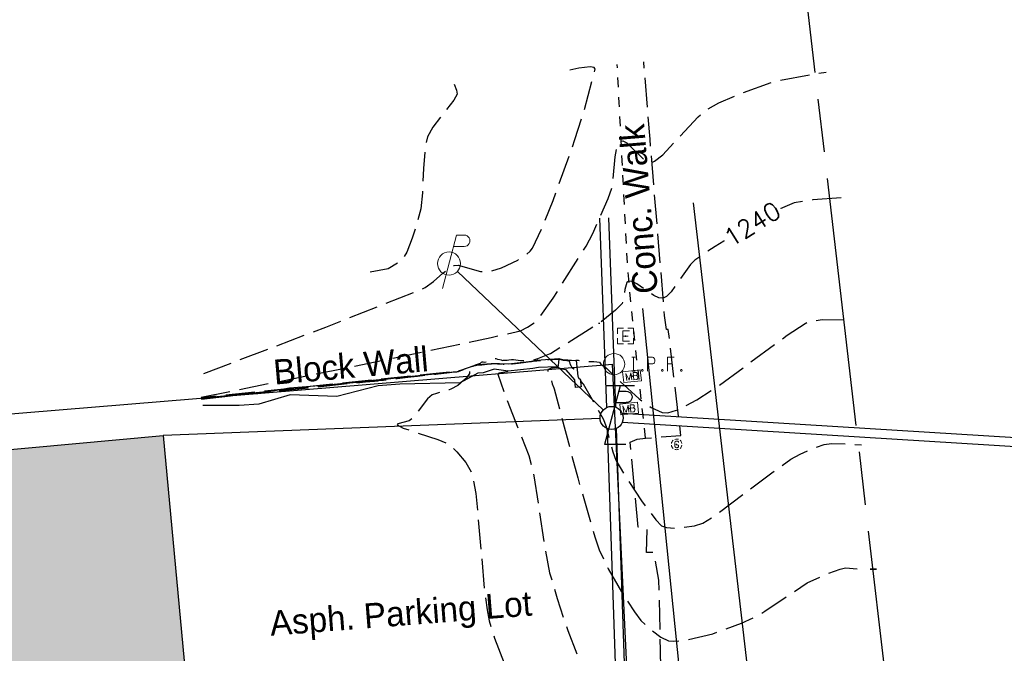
# Model space of a CAD drawing. Extents: x 2462876 to 2469231, y 263261 to 263931.
# Tile 119 of 122: x 2468806 to 2468917, y 263577 to 263649. Entities that reach past the tile are written whole.
import ezdxf

# ---------------------------------------------------------------- set-up
doc = ezdxf.new("R2010")
doc.units = 0
doc.header["$LTSCALE"] = 20
doc.header["$MEASUREMENT"] = 0
for name, pattern in [('CL', [2, 0.3, -0.15, 1.4, -0.15]), ('gasex', [0]), ('OhDOT_USTN3', [0.22, 0.165, -0.055]), ('OhDOT_USTN5', [0.11, 0.055, -0.055]), ('ohelecex', [0]), ('ohteleex', [0]), ('rowex', [0]), ('waterex', [0])]:
    doc.linetypes.add(name, pattern=pattern)
for name, color, linetype in [('BD_X_Building', 231, 'Continuous'), ('CM_X_Wall', 254, 'Continuous'), ('DT_X_Contour_Major', 132, 'OhDOT_USTN3'), ('DT_X_Contour_Minor', 136, 'OhDOT_USTN3'), ('DT_X_Contour_Text', 7, 'Continuous'), ('DV_X_Property_Line', 7, 'Continuous'), ('PV_X_Driveway', 7, 'OhDOT_USTN5'), ('PV_X_EOP', 7, 'OhDOT_USTN3'), ('PV_X_Text', 7, 'Continuous'), ('RD_P_Cells', 7, 'Continuous'), ('RD_X_Cells', 7, 'Continuous'), ('RW_X_CL', 6, 'CL'), ('RW_X_Fee_RW', 6, 'rowex'), ('SH_Text', 7, 'Continuous'), ('SV_X_Mon_Cells_Found', 7, 'Continuous'), ('TX_X_20', 7, 'Continuous'), ('UT_X_Electric_Cells', 1, 'Continuous'), ('UT_X_Gas', 2, 'gasex'), ('UT_X_Gas_Cells', 2, 'Continuous'), ('UT_X_Overhead_Electric', 1, 'ohelecex'), ('UT_X_Overhead_Telecom', 30, 'ohteleex'), ('UT_X_Water', 133, 'waterex')]:
    doc.layers.add(name, color=color, linetype=linetype)
for name, color, linetype, lineweight in [('RD_P_Cells (Construction)', 7, 'Continuous', 0), ('UT_X_Electric_Cells(Construction)', 1, 'Continuous', 0), ('UT_X_Gas_Cells(Construction)', 2, 'Continuous', 0)]:
    doc.layers.add(name, color=color, linetype=linetype, lineweight=lineweight)
doc.styles.add('Simplex Normal (0.14)', font='Simplex.shx')
doc.styles.add('Straight-Normal', font='font30.shx', dxfattribs={"height": 0.14})

# ---------------------------------------------------------------- blocks, each defined once
blk = doc.blocks.new('GMH')
at = {"layer": 'UT_X_Gas_Cells', "color": 44, "linetype": 'Continuous', "lineweight": 0, "true_color": 0xa56100, "flags": 128}
blk.add_lwpolyline([(0.44, 0.45), (0.43, 0.51), (0.4, 0.57), (0.34, 0.63), (0.25, 0.7), (0.2, 0.73), (0.15, 0.74), (0.08, 0.75), (-0.06, 0.75), (-0.12, 0.74), (-0.16, 0.73), (-0.21, 0.7), (-0.3, 0.63), (-0.36, 0.55), (-0.39, 0.45), (-0.42, 0.32), (-0.44, 0.14), (-0.44, -0.11), (-0.43, -0.31), (-0.38, -0.47), (-0.31, -0.61), (-0.25, -0.66), (-0.18, -0.7), (-0.05, -0.75), (0.08, -0.75), (0.21, -0.73), (0.25, -0.7), (0.3, -0.68), (0.35, -0.63), (0.4, -0.56), (0.44, -0.45), (0.44, -0.16), (0.2, -0.16)], dxfattribs=at)
at = {"layer": 'UT_X_Gas_Cells', "color": 44, "linetype": 'Continuous', "lineweight": 0, "true_color": 0xa56100}
for start, end in [(130.0806, 170.0721), (70.0577, 110.1061), (10.0169, 50.0392), (190.0169, 230.0392), (250.0577, 290.0473), (310.0114, 350.0264)]:
    blk.add_arc((0, 0), 1.2, start, end, dxfattribs=at)
at = {"layer": 'UT_X_Gas_Cells(Construction)', "color": 44, "linetype": 'Continuous', "lineweight": 30, "true_color": 0xa56100}
blk.add_point((0, 0), dxfattribs=at)
blk = doc.blocks.new('TLPW')
at = {"linetype": 'Continuous'}
for p, q in [((0.0482, 0.18), (-0.0402, -0.15)), ((0.1282, 0.18), (-0.0318, 0.18)), ((0.0402, 0.15), (0.0827, 0.15)), ((0.0231, 0.0863), (0.0827, 0.0863)), ((0.0798, -0.15), (-0.0402, -0.15))]:
    blk.add_line(p, q, dxfattribs=at)
blk.add_circle((0, 0), 0.065, dxfattribs=at)
at = {"linetype": 'Continuous', "extrusion": (0, 0, -1)}
blk.add_arc((-0.0833, 0.1181), 0.0319, 88.8767, 271.1233, dxfattribs=at)
blk = doc.blocks.new('ODOT ELEC TELE LIGHT POLE')
blk.add_blockref('TLPW', (0, 0))
blk = doc.blocks.new('PP')
at = {"layer": 'UT_X_Electric_Cells', "color": 1, "linetype": 'Continuous', "lineweight": 0}
for p, q in [((0.0428, 0.16), (-0.0375, -0.14)), ((0.0428, 0.16), (0.0853, 0.16)), ((0.0257, 0.0963), (0.0853, 0.0963))]:
    blk.add_line(p, q, dxfattribs=at)
blk.add_circle((0, 0), 0.065, dxfattribs=at)
at = {"layer": 'UT_X_Electric_Cells', "color": 1, "linetype": 'Continuous', "lineweight": 0, "extrusion": (0, 0, -1)}
blk.add_arc((-0.086, 0.1281), 0.0319, 88.8767, 271.1233, dxfattribs=at)
blk = doc.blocks.new('ODOT ELEC POWER POLE')
at = {"layer": 'SH_Text', "color": 1, "linetype": 'Continuous', "lineweight": 0}
blk.add_blockref('PP', (0, 0), dxfattribs=at)
blk = doc.blocks.new('IPF')
at = {"layer": 'SV_X_Mon_Cells_Found', "color": 7, "linetype": 'Continuous', "lineweight": 0, "flags": 128}
for points in [[(0.1007, 0.04), (0.1184, 0.04)], [(0.1095, -0.04), (0.1095, 0.04)], [(0.1878, -0.04), (0.1878, 0.04), (0.2143, 0.04), (0.217, 0.0394), (0.2209, 0.0381), (0.2225, 0.0368), (0.2242, 0.0356), (0.2264, 0.0324), (0.228, 0.0293), (0.2291, 0.0242), (0.2291, 0.0167), (0.2286, 0.0142), (0.2275, 0.0104), (0.2253, 0.006), (0.2231, 0.0041), (0.2214, 0.0028), (0.2187, 0.0016), (0.2143, 0.0009), (0.1878, 0.0009)], [(0.3383, 0.04), (0.3002, 0.04), (0.3002, -0.04)], [(0.3002, 0.0009), (0.3272, 0.0009)], [(0.1007, -0.04), (0.1184, -0.04)], [(0.1575, -0.0293), (0.1602, -0.0293), (0.1619, -0.0305), (0.1635, -0.0331), (0.1635, -0.0362), (0.1619, -0.0387), (0.1602, -0.04), (0.1575, -0.04), (0.1558, -0.0387), (0.1542, -0.0362), (0.1542, -0.0331), (0.1558, -0.0305), (0.1575, -0.0293)], [(0.2699, -0.0293), (0.2727, -0.0293), (0.2743, -0.0305), (0.276, -0.0331), (0.276, -0.0362), (0.2743, -0.0387), (0.2727, -0.04), (0.2699, -0.04), (0.2683, -0.0387), (0.2666, -0.0362), (0.2666, -0.0331), (0.2683, -0.0305), (0.2699, -0.0293)], [(0.3774, -0.0293), (0.3801, -0.0293), (0.3818, -0.0305), (0.3835, -0.0331), (0.3835, -0.0362), (0.3818, -0.0387), (0.3801, -0.04), (0.3774, -0.04), (0.3757, -0.0387), (0.3741, -0.0362), (0.3741, -0.0331), (0.3757, -0.0305), (0.3774, -0.0293)]]:
    blk.add_lwpolyline(points, dxfattribs=at)
at = {"layer": 'SV_X_Mon_Cells_Found', "color": 7, "linetype": 'Continuous', "lineweight": 0}
blk.add_circle((0, 0), 0.06, dxfattribs=at)
blk = doc.blocks.new('EBOX')
at = {"layer": 'UT_X_Electric_Cells', "color": 1, "linetype": 'Continuous', "lineweight": 0}
blk.add_line((-0.3, 0), (0.3, 0), dxfattribs=at)
at = {"layer": 'UT_X_Electric_Cells', "color": 1, "linetype": 'Continuous', "lineweight": 0, "flags": 128}
for points in [[(-0.24, 0.9), (-0.9, 0.9), (-0.9, 0.24)], [(0.45, 0.6), (-0.3, 0.6), (-0.3, -0.6), (0.45, -0.6)], [(0.9, 0.24), (0.9, 0.9), (0.24, 0.9)], [(-0.9, -0.24), (-0.9, -0.9), (-0.24, -0.9)], [(0.24, -0.9), (0.9, -0.9), (0.9, -0.24)]]:
    blk.add_lwpolyline(points, dxfattribs=at)
at = {"layer": 'UT_X_Electric_Cells(Construction)', "color": 1, "linetype": 'Continuous', "lineweight": 30}
blk.add_point((0, 0), dxfattribs=at)
blk = doc.blocks.new('MBP')
at = {"layer": 'RD_P_Cells', "color": 230, "linetype": 'Continuous', "lineweight": 13, "flags": 128}
blk.add_lwpolyline([(-0.1, 0.061), (0.1, 0.061), (0.1, -0.061), (-0.1, -0.061), (-0.1, 0.061)], close=True, dxfattribs=at)
for points in [[(-0.065, -0.04), (-0.065, 0.04), (-0.036, -0.04), (-0.008, 0.04), (-0.008, -0.04)], [(0.051, 0.003), (0.054, 0.007), (0.056, 0.009), (0.057, 0.01), (0.058, 0.012), (0.059, 0.014), (0.06, 0.016), (0.061, 0.02), (0.061, 0.022), (0.061, 0.025), (0.061, 0.029), (0.059, 0.032), (0.057, 0.034), (0.054, 0.037), (0.052, 0.038), (0.05, 0.039), (0.047, 0.04), (0.016, 0.04), (0.016, -0.04), (0.051, -0.04), (0.055, -0.037), (0.059, -0.034), (0.062, -0.029), (0.064, -0.024), (0.065, -0.018), (0.065, -0.014), (0.064, -0.01), (0.061, -0.005), (0.058, -0.001), (0.051, 0.003), (0.016, 0.003)]]:
    blk.add_lwpolyline(points, dxfattribs=at)
at = {"layer": 'RD_P_Cells (Construction)', "color": 230, "linetype": 'Continuous', "lineweight": 30}
blk.add_point((0, 0), dxfattribs=at)
blk = doc.blocks.new('ODOT MISC MAILBOX')
blk.add_blockref('MBP', (0, 0))

msp = doc.modelspace()

# ---------------------------------------------------------------- hatches: boundary and pattern name
at = {"layer": 'BD_X_Building'}
h = msp.add_hatch(color=253, dxfattribs=at)
h.dxf.hatch_style = 1
h.paths.add_polyline_path([(2468772.24, 263597.26), (2468822.25, 263601.85), (2468826.55, 263555.95), (2468776.86, 263551.4)])

# ---------------------------------------------------------------- linework, layer by layer
at = {"layer": 'BD_X_Building', "flags": 128}
msp.add_lwpolyline([(2468772.24, 263597.26), (2468822.25, 263601.85), (2468826.55, 263555.95), (2468776.86, 263551.4)], close=True, dxfattribs=at)
at = {"layer": 'CM_X_Wall'}
msp.add_polyline3d([(2468826.54, 263606.13, 1239.01), (2468827.19, 263606.13, 1239.04), (2468830.68, 263606.46, 1239.23), (2468832.91, 263606.6, 1239.25), (2468836.48, 263607.24, 1239.45), (2468841.68, 263607.64, 1239.52), (2468846.38, 263608.07, 1239.76), (2468848.8, 263608.38, 1239.97), (2468855.4, 263609.08, 1239.92), (2468857.46, 263609.8, 1240), (2468858.24, 263609.88, 1240.11), (2468859.45, 263609.98, 1240.24), (2468861.14, 263609.91, 1240.17), (2468863.75, 263610.23, 1240.01), (2468864.31, 263610.33, 1240.03), (2468866.8, 263610.53, 1240.21), (2468867.38, 263610.39, 1240.65), (2468868.76, 263610.3, 1241.02), (2468868.92, 263608.53, 1241.88), (2468869.03, 263608.3, 1242.02), (2468869.21, 263608.2, 1241.92), (2468869.29, 263607.34, 1242.39), (2468868.66, 263607.26, 1242.51), (2468868.58, 263608.13, 1242.55), (2468867.62, 263609.24, 1242.3), (2468867.09, 263609.32, 1242.49), (2468866.55, 263609.6, 1243.16), (2468864.51, 263609.5, 1243.48), (2468863.85, 263609.41, 1243.52), (2468861.1, 263609.1, 1243.97), (2468859.5, 263609.31, 1244.77), (2468858.29, 263608.9, 1244.74), (2468857.66, 263608.86, 1244.78), (2468855.69, 263607.77, 1245.01), (2468848.89, 263607.63, 1245.45), (2468846.45, 263607.46, 1245.53), (2468841.82, 263606.24, 1245.48), (2468836.56, 263606.43, 1245.58), (2468833.03, 263605.4, 1245.54), (2468830.8, 263605.25, 1245.52), (2468827.26, 263605.23, 1245.62), (2468826.71, 263605.25, 1245.63)], dxfattribs=at)
at = {"layer": 'DT_X_Contour_Major', "flags": 128}
for points, elevation in [([(2468898.58, 263628.63), (2468895.37, 263628.38), (2468893.27, 263628.04), (2468891.45, 263627.25), (2468887.96, 263625.33), (2468884.37, 263623.15), (2468882.1, 263621.61), (2468881.62, 263621.13), (2468879.45, 263618.05), (2468878.89, 263617.52), (2468878.53, 263617.32), (2468878.05, 263617.35), (2468877.47, 263617.63), (2468875.56, 263618.94), (2468875, 263619.2), (2468874.68, 263619.23), (2468874.46, 263619.08), (2468874.23, 263618.3), (2468874.1, 263617.32), (2468873.92, 263616.73), (2468873.16, 263615.97), (2468871.32, 263614.49), (2468871.32, 263614.49), (2468865.87, 263611.07), (2468865.87, 263611.07), (2468865.69, 263611.02), (2468865.31, 263610.86), (2468864.75, 263610.64), (2468864.39, 263610.49), (2468864.35, 263610.47), (2468864.29, 263610.45), (2468863.81, 263610.29), (2468863.79, 263610.28), (2468863.77, 263610.28), (2468863.74, 263610.27), (2468863.72, 263610.26), (2468862.48, 263610.26), (2468862.48, 263610.26), (2468862.47, 263610.26), (2468861.68, 263610.36), (2468861.46, 263610.39), (2468861.16, 263610.34), (2468860.98, 263610.3), (2468860.5, 263610.31), (2468860.39, 263610.26), (2468860.32, 263610.33), (2468859.94, 263610.43), (2468859.74, 263610.49), (2468859.33, 263610.45), (2468859.17, 263610.37), (2468859.09, 263610.24), (2468858.41, 263610.08), (2468858.29, 263610.13), (2468858.24, 263610.12), (2468858.11, 263610.1), (2468858.04, 263610.09), (2468857.94, 263609.97), (2468857.48, 263609.8), (2468857.46, 263609.8), (2468857.46, 263609.8), (2468857.46, 263609.8), (2468857.46, 263609.8), (2468857.46, 263609.8), (2468857.45, 263609.79), (2468857.45, 263609.79), (2468855.61, 263609.15), (2468855.47, 263609.1), (2468855.45, 263609.09), (2468855.44, 263609.09), (2468855.43, 263609.09), (2468855.42, 263609.09), (2468855.41, 263609.08), (2468855.4, 263609.08), (2468855.38, 263609.08), (2468855.36, 263609.07), (2468855.33, 263609.07), (2468855.28, 263609.07), (2468854.94, 263609.03), (2468852.97, 263608.82), (2468852.97, 263608.82), (2468826.54, 263606.1)], 1240), ([(2468826.57, 263605.96), (2468843.13, 263607.71), (2468843.13, 263607.71), (2468843.41, 263607.74), (2468845.02, 263607.89), (2468846.05, 263607.99), (2468846.3, 263608.02), (2468846.43, 263608.03), (2468846.54, 263608.04), (2468847.04, 263608.1), (2468848.01, 263608.22), (2468848.51, 263608.28), (2468848.61, 263608.29), (2468848.68, 263608.3), (2468848.73, 263608.3), (2468848.78, 263608.31), (2468848.91, 263608.32), (2468849.19, 263608.35), (2468849.4, 263608.38), (2468849.73, 263608.42), (2468851.01, 263608.56), (2468853.14, 263608.8), (2468853.14, 263608.8), (2468853.85, 263608.88), (2468855.04, 263609.01), (2468855.32, 263609.04), (2468855.41, 263609.05), (2468855.44, 263609.06), (2468855.49, 263609.08), (2468855.67, 263609.15), (2468856.49, 263609.43), (2468856.62, 263609.37), (2468856.64, 263609.34), (2468856.88, 263609.23), (2468856.75, 263609.09), (2468856.75, 263609.03), (2468856.75, 263608.84), (2468856.52, 263608.49), (2468856.5, 263608.42), (2468856.47, 263608.4), (2468855.98, 263607.99), (2468855.78, 263607.82), (2468855.75, 263607.8), (2468855.72, 263607.78), (2468855.72, 263607.78), (2468855.72, 263607.74), (2468855.42, 263607.47), (2468854.62, 263607.07), (2468854.46, 263607.01), (2468853.64, 263606.77), (2468853.01, 263606.6), (2468852.52, 263606.45), (2468852.02, 263605.98), (2468852.02, 263605.98), (2468850.34, 263603.81), (2468849.96, 263603.52), (2468848.69, 263603.16), (2468848.58, 263603.07), (2468849.28, 263602.68), (2468853.16, 263601.42), (2468854.39, 263600.87), (2468855.31, 263600.03), (2468856.31, 263598.82), (2468857.02, 263597.62), (2468857.46, 263595.33), (2468858.41, 263584.55), (2468858.71, 263582.22), (2468858.95, 263580.98), (2468859.54, 263579.04), (2468861.47, 263574.03), (2468863.63, 263568.79), (2468864.95, 263565.34), (2468864.82, 263563.77), (2468864.89, 263563.12), (2468865.01, 263563.03), (2468866.17, 263562.76), (2468872.67, 263562.29), (2468874.06, 263562.11), (2468874.79, 263561.93), (2468875.29, 263561.68), (2468876.43, 263560.73), (2468878.18, 263558.75), (2468878.31, 263558.41), (2468878.36, 263557.93), (2468878.29, 263557.52), (2468878.01, 263557.32), (2468876.55, 263557.1), (2468876.39, 263557), (2468877.17, 263555.85), (2468879.37, 263553.18), (2468881.9, 263550.59), (2468883.07, 263549.63), (2468883.77, 263549.2), (2468884.35, 263549.07), (2468885.1, 263549.15), (2468886.84, 263549.68), (2468888.37, 263550.36), (2468889.4, 263551), (2468893.87, 263554.82), (2468897.18, 263556.82), (2468898.9, 263557.68), (2468900.13, 263558.05), (2468905.34, 263558.75)], 1245)]:
    msp.add_lwpolyline(points, dxfattribs=dict(at, elevation=elevation))
at = {"layer": 'DT_X_Contour_Minor', "flags": 128}
for points, elevation in [([(2468826.83, 263608.83), (2468840.57, 263614.07), (2468851.76, 263618.51), (2468852.67, 263619.18), (2468853.73, 263620.14), (2468854.73, 263620.9), (2468855.02, 263621.01), (2468855.48, 263621.02), (2468857.98, 263620.33), (2468858.81, 263620.26), (2468860.33, 263620.75), (2468862.16, 263621.6), (2468862.96, 263622.1), (2468863.56, 263622.62), (2468863.81, 263622.97), (2468864.92, 263625.31), (2468866.15, 263628.31), (2468868.61, 263635.2), (2468869.67, 263638.56), (2468870.88, 263643.1), (2468870.75, 263643.31), (2468870.31, 263643.36), (2468869.05, 263643.21), (2468867.99, 263642.98)], 1238), ([(2468826.54, 263606.16), (2468846.13, 263610.14), (2468859.19, 263612.89), (2468862.46, 263613.65), (2468863.25, 263614.04), (2468864.03, 263614.55), (2468864.47, 263614.95), (2468866.15, 263617.33), (2468869.86, 263623.19), (2468870.63, 263624.61), (2468872.34, 263628.53), (2468872.83, 263629.87), (2468873.13, 263633.24), (2468873.28, 263634.08), (2468873.54, 263634.72), (2468873.8, 263634.99), (2468873.99, 263635.04), (2468874.45, 263634.83), (2468876.61, 263632.66), (2468877.06, 263632.53), (2468877.56, 263632.76), (2468878.5, 263633.48), (2468882.47, 263637.75), (2468883.3, 263638.49), (2468884.79, 263639.33), (2468887.26, 263640.39), (2468891.17, 263641.78), (2468896.89, 263642.79)], 1239), ([(2468855, 263641.41), (2468855.28, 263640.74), (2468855.36, 263640.3), (2468854.97, 263639.61), (2468852.61, 263636.58), (2468852, 263635.48), (2468851.79, 263634.52), (2468851.56, 263631.92), (2468851.43, 263629.17), (2468851.25, 263627.38), (2468850.88, 263625.9), (2468850.3, 263624.08), (2468849.67, 263622.49), (2468849.32, 263621.87), (2468848.74, 263621.34), (2468847.6, 263620.61), (2468845.21, 263620.18)], 1237), ([(2468826.55, 263606.07), (2468852.7, 263608.78), (2468852.7, 263608.78), (2468853.78, 263608.89), (2468854.36, 263608.96), (2468854.75, 263609), (2468855.14, 263609.04), (2468855.41, 263609.07), (2468855.49, 263609.11), (2468855.66, 263609.16), (2468855.79, 263609.21), (2468855.87, 263609.23), (2468855.98, 263609.27), (2468856.31, 263609.39), (2468856.67, 263609.51), (2468857.02, 263609.64), (2468857.35, 263609.75), (2468857.46, 263609.79), (2468857.49, 263609.79), (2468857.58, 263609.8), (2468857.79, 263609.83), (2468858.01, 263609.85), (2468858.06, 263609.85), (2468858.09, 263609.86), (2468858.16, 263609.86), (2468858.24, 263609.87), (2468858.28, 263609.87), (2468858.35, 263609.88), (2468858.43, 263609.89), (2468858.47, 263609.89), (2468858.53, 263609.9), (2468858.69, 263609.91), (2468858.96, 263609.93), (2468859.24, 263609.96), (2468859.4, 263609.97), (2468859.45, 263609.97), (2468859.52, 263609.97), (2468859.74, 263609.96), (2468860.13, 263609.95), (2468860.53, 263609.93), (2468860.75, 263609.92), (2468860.83, 263609.92), (2468860.88, 263609.92), (2468860.96, 263609.91), (2468861.06, 263609.91), (2468861.14, 263609.9), (2468861.26, 263609.92), (2468861.46, 263609.94), (2468861.67, 263609.97), (2468862.09, 263610.02), (2468862.78, 263610.1), (2468862.96, 263610.13), (2468863.11, 263610.15), (2468863.55, 263610.2), (2468863.76, 263610.23), (2468863.8, 263610.23), (2468863.89, 263610.25), (2468863.92, 263610.25), (2468863.96, 263610.26), (2468864.09, 263610.29), (2468864.15, 263610.3), (2468864.18, 263610.3), (2468864.23, 263610.31), (2468864.28, 263610.31), (2468864.31, 263610.32), (2468864.61, 263610.34), (2468864.87, 263610.36), (2468865.3, 263610.39), (2468865.63, 263610.42), (2468865.63, 263610.42), (2468865.83, 263610.43), (2468865.93, 263610.44), (2468866.05, 263610.45), (2468866.62, 263610.5), (2468866.8, 263610.51), (2468866.83, 263610.5), (2468866.89, 263610.48), (2468866.96, 263610.46), (2468867.02, 263610.45), (2468867.06, 263610.44), (2468867.16, 263610.42), (2468867.17, 263610.42), (2468867.2, 263610.41), (2468867.34, 263610.39), (2468867.37, 263610.38), (2468867.44, 263610.37), (2468867.58, 263610.37), (2468867.75, 263610.36), (2468867.88, 263610.35), (2468867.95, 263610.35), (2468868.11, 263610.34), (2468868.21, 263610.33), (2468868.66, 263610.31), (2468868.7, 263610.31), (2468868.72, 263610.32), (2468868.75, 263610.33), (2468868.77, 263610.34), (2468868.79, 263610.34), (2468868.83, 263610.35), (2468868.96, 263610.33), (2468869.92, 263610.23), (2468870.3, 263610.19), (2468870.74, 263610.18), (2468871.05, 263610.16), (2468871.38, 263610.13), (2468871.53, 263609.9), (2468871.71, 263609.74), (2468871.95, 263609.59), (2468872.19, 263609.41), (2468872.19, 263609.41), (2468873.32, 263608.25), (2468875.83, 263605.97), (2468877.19, 263605), (2468878.41, 263604.43), (2468879.06, 263604.4), (2468880.05, 263604.71), (2468882.34, 263605.87), (2468884.88, 263607.53), (2468892.5, 263613.16), (2468894.52, 263614.48), (2468895.03, 263614.72), (2468896.44, 263614.91), (2468898.83, 263614.89)], 1241), ([(2468826.55, 263606.04), (2468851.37, 263608.62), (2468851.37, 263608.62), (2468851.74, 263608.66), (2468852.28, 263608.72), (2468853.39, 263608.84), (2468854.14, 263608.93), (2468854.9, 263609.01), (2468855.41, 263609.07), (2468855.58, 263609.13), (2468855.89, 263609.24), (2468856.14, 263609.32), (2468856.29, 263609.38), (2468856.51, 263609.45), (2468856.58, 263609.48), (2468856.87, 263609.58), (2468857.15, 263609.68), (2468857.24, 263609.71), (2468857.46, 263609.78), (2468857.53, 263609.79), (2468857.7, 263609.81), (2468857.73, 263609.82), (2468857.76, 263609.82), (2468857.87, 263609.83), (2468857.92, 263609.83), (2468858.08, 263609.85), (2468858.24, 263609.86), (2468858.34, 263609.87), (2468858.49, 263609.88), (2468858.64, 263609.9), (2468858.74, 263609.91), (2468858.86, 263609.92), (2468858.96, 263609.93), (2468859.09, 263609.94), (2468859.21, 263609.95), (2468859.33, 263609.96), (2468859.45, 263609.97), (2468859.62, 263609.96), (2468859.8, 263609.96), (2468859.96, 263609.95), (2468860.12, 263609.95), (2468860.29, 263609.94), (2468860.46, 263609.93), (2468860.57, 263609.93), (2468860.75, 263609.91), (2468860.97, 263609.9), (2468861.13, 263609.89), (2468861.42, 263609.92), (2468861.85, 263609.98), (2468862.29, 263610.04), (2468862.31, 263610.04), (2468862.93, 263610.12), (2468863.3, 263610.16), (2468863.55, 263610.19), (2468863.76, 263610.22), (2468863.8, 263610.23), (2468863.85, 263610.24), (2468863.93, 263610.25), (2468863.99, 263610.26), (2468864.04, 263610.27), (2468864.08, 263610.27), (2468864.15, 263610.28), (2468864.21, 263610.29), (2468864.26, 263610.29), (2468864.32, 263610.3), (2468864.92, 263610.35), (2468865.38, 263610.38), (2468865.52, 263610.39), (2468865.6, 263610.4), (2468865.6, 263610.4), (2468866.1, 263610.43), (2468866.35, 263610.45), (2468866.61, 263610.47), (2468866.79, 263610.49), (2468866.84, 263610.47), (2468866.96, 263610.44), (2468867, 263610.43), (2468867.13, 263610.39), (2468867.26, 263610.36), (2468867.29, 263610.35), (2468867.3, 263610.35), (2468867.32, 263610.34), (2468867.34, 263610.34), (2468867.36, 263610.34), (2468867.41, 263610.33), (2468867.5, 263610.33), (2468867.68, 263610.32), (2468867.9, 263610.3), (2468867.97, 263610.19), (2468867.98, 263610.16), (2468867.99, 263610.16), (2468868.08, 263609.83), (2468868.08, 263609.82), (2468868.09, 263609.82), (2468868.2, 263609.59), (2468868.25, 263609.54), (2468868.31, 263609.49), (2468868.48, 263609.36), (2468868.55, 263609.29), (2468868.69, 263609.18), (2468868.79, 263609.09), (2468868.8, 263609.02), (2468868.82, 263608.9), (2468868.85, 263608.69), (2468868.88, 263608.53), (2468868.89, 263608.5), (2468868.9, 263608.48), (2468868.91, 263608.46), (2468868.93, 263608.44), (2468868.99, 263608.35), (2468869.01, 263608.33), (2468869.02, 263608.33), (2468869.03, 263608.32), (2468869.04, 263608.31), (2468869.05, 263608.29), (2468869.07, 263608.28), (2468869.17, 263608.23), (2468869.19, 263608.21), (2468869.2, 263608.21), (2468869.21, 263608.2), (2468869.21, 263608.18), (2468869.22, 263608.13), (2468869.22, 263608.07), (2468869.23, 263608.01), (2468869.47, 263607.7), (2468869.54, 263607.67), (2468869.54, 263607.67), (2468871.77, 263603.74), (2468872.12, 263602.86), (2468872.85, 263600), (2468873.19, 263599.08), (2468874.43, 263597.02), (2468876.1, 263594.51), (2468877.71, 263592.34), (2468878.33, 263591.69), (2468878.92, 263591.5), (2468880.03, 263591.39), (2468882.05, 263591.69), (2468883.01, 263591.98), (2468884.45, 263592.9), (2468890.75, 263597.65), (2468892.9, 263599.18), (2468893.96, 263599.76), (2468895.35, 263600.38), (2468896.64, 263600.84), (2468897.49, 263600.97), (2468900.87, 263600.82)], 1242), ([(2468826.56, 263606.02), (2468840.77, 263607.51), (2468840.77, 263607.51), (2468846.53, 263608.06), (2468846.53, 263608.06), (2468846.63, 263608.07), (2468846.88, 263608.1), (2468847.13, 263608.13), (2468847.35, 263608.15), (2468847.56, 263608.18), (2468847.98, 263608.23), (2468848.28, 263608.27), (2468848.6, 263608.31), (2468849.39, 263608.4), (2468851.12, 263608.59), (2468852.4, 263608.73), (2468852.54, 263608.74), (2468853.53, 263608.85), (2468854.48, 263608.96), (2468854.7, 263608.98), (2468855.41, 263609.06), (2468855.61, 263609.13), (2468856.06, 263609.29), (2468856.11, 263609.31), (2468856.18, 263609.33), (2468856.57, 263609.47), (2468856.72, 263609.52), (2468856.87, 263609.57), (2468857.09, 263609.65), (2468857.31, 263609.73), (2468857.46, 263609.78), (2468857.52, 263609.79), (2468857.64, 263609.8), (2468857.71, 263609.81), (2468857.75, 263609.81), (2468857.99, 263609.83), (2468858.24, 263609.85), (2468858.35, 263609.86), (2468858.55, 263609.88), (2468858.62, 263609.89), (2468858.69, 263609.9), (2468858.89, 263609.92), (2468859, 263609.93), (2468859.09, 263609.94), (2468859.22, 263609.95), (2468859.36, 263609.96), (2468859.45, 263609.97), (2468859.58, 263609.96), (2468859.77, 263609.96), (2468859.96, 263609.95), (2468860.08, 263609.94), (2468860.2, 263609.94), (2468860.48, 263609.92), (2468860.54, 263609.91), (2468860.56, 263609.91), (2468860.56, 263609.91), (2468860.68, 263609.9), (2468861.05, 263609.88), (2468861.13, 263609.87), (2468861.25, 263609.89), (2468861.59, 263609.93), (2468862.24, 263610.02), (2468863.06, 263610.12), (2468863.35, 263610.16), (2468863.52, 263610.18), (2468863.63, 263610.2), (2468863.7, 263610.2), (2468863.76, 263610.21), (2468863.77, 263610.21), (2468863.78, 263610.22), (2468863.81, 263610.22), (2468863.82, 263610.22), (2468863.84, 263610.23), (2468863.89, 263610.23), (2468864.08, 263610.25), (2468864.26, 263610.27), (2468864.3, 263610.28), (2468864.32, 263610.28), (2468864.76, 263610.32), (2468866.71, 263610.46), (2468866.77, 263610.47), (2468866.78, 263610.47), (2468866.78, 263610.47), (2468866.79, 263610.47), (2468866.79, 263610.47), (2468866.79, 263610.47), (2468866.79, 263610.47), (2468866.79, 263610.47), (2468866.8, 263610.46), (2468866.8, 263610.46), (2468866.75, 263610.11), (2468866.74, 263610.07), (2468866.74, 263610.06), (2468866.7, 263609.76), (2468866.7, 263609.7), (2468866.68, 263609.58), (2468866.68, 263609.53), (2468866.66, 263609.53), (2468866.63, 263609.53), (2468866.58, 263609.52), (2468866.43, 263609.5), (2468866.35, 263609.49), (2468866.03, 263609.45), (2468865.92, 263609.42), (2468865.69, 263609.33), (2468865.56, 263609.27), (2468865.56, 263609.21), (2468865.56, 263609.05), (2468865.67, 263608.78), (2468865.69, 263608.75), (2468865.7, 263608.73), (2468865.77, 263608.53), (2468865.92, 263608.12), (2468865.94, 263608.06), (2468866.05, 263607.69), (2468866.21, 263607.24), (2468866.26, 263607.11), (2468866.26, 263607.11), (2468868.92, 263597.09), (2468870.84, 263590.46), (2468871.34, 263588.97), (2468872.35, 263586.83), (2468873.83, 263584.24), (2468875.29, 263581.99), (2468876.03, 263581.03), (2468877.08, 263580.05), (2468878.28, 263579.15), (2468879.15, 263578.75), (2468879.75, 263578.69), (2468881.35, 263578.86), (2468884.13, 263579.52), (2468887.35, 263580.74), (2468888.92, 263581.45), (2468889.98, 263582.06), (2468894.73, 263585.26), (2468897.19, 263586.37), (2468898.46, 263586.82), (2468899.07, 263586.94), (2468900.92, 263586.78)], 1243), ([(2468826.56, 263605.99), (2468843.13, 263607.72), (2468843.13, 263607.72), (2468843.16, 263607.72), (2468844.04, 263607.81), (2468844.62, 263607.86), (2468845.21, 263607.92), (2468846.09, 263608.01), (2468846.53, 263608.05), (2468846.92, 263608.1), (2468847.33, 263608.14), (2468847.75, 263608.19), (2468848.09, 263608.23), (2468848.33, 263608.26), (2468848.5, 263608.29), (2468848.69, 263608.31), (2468849.15, 263608.36), (2468850.15, 263608.47), (2468850.9, 263608.55), (2468852.11, 263608.69), (2468852.93, 263608.78), (2468853.79, 263608.88), (2468855.01, 263609.01), (2468855.41, 263609.06), (2468855.52, 263609.1), (2468855.78, 263609.19), (2468856.28, 263609.36), (2468856.92, 263609.58), (2468857.08, 263609.64), (2468857.15, 263609.66), (2468857.21, 263609.69), (2468857.3, 263609.72), (2468857.4, 263609.75), (2468857.46, 263609.77), (2468857.49, 263609.78), (2468857.54, 263609.78), (2468857.57, 263609.79), (2468857.58, 263609.79), (2468857.71, 263609.8), (2468858.12, 263609.83), (2468858.24, 263609.84), (2468858.28, 263609.84), (2468858.42, 263609.86), (2468858.74, 263609.89), (2468859.08, 263609.93), (2468859.22, 263609.94), (2468859.26, 263609.95), (2468859.3, 263609.95), (2468859.36, 263609.96), (2468859.41, 263609.96), (2468859.45, 263609.96), (2468859.5, 263609.96), (2468859.58, 263609.96), (2468859.66, 263609.96), (2468859.71, 263609.95), (2468859.76, 263609.95), (2468859.88, 263609.94), (2468860.2, 263609.92), (2468860.56, 263609.9), (2468860.56, 263609.9), (2468860.92, 263609.47), (2468861.05, 263609.18), (2468860.93, 263609.03), (2468860.05, 263608.89), (2468859.92, 263608.75), (2468860.88, 263606.01), (2468863.42, 263599.59), (2468863.98, 263597.31), (2468865.23, 263589.12), (2468865.75, 263586.4), (2468866.6, 263583.49), (2468867.8, 263579.88), (2468869.04, 263576.7), (2468869.82, 263575.21), (2468871.14, 263573.44), (2468872.67, 263571.67), (2468873.75, 263570.61), (2468875.94, 263568.99), (2468882.3, 263565), (2468883.54, 263564.64), (2468883.95, 263564.67), (2468888.04, 263566.82), (2468893.07, 263569.68), (2468897.66, 263572.14), (2468898.84, 263572.67), (2468899.5, 263572.82), (2468901.43, 263572.92), (2468903.89, 263572.83)], 1244)]:
    msp.add_lwpolyline(points, dxfattribs=dict(at, elevation=elevation))
at = {"layer": 'DT_X_Contour_Minor', "elevation": 1243, "flags": 128}
msp.add_lwpolyline([(2468902.56, 263586.81), (2468901.83, 263586.8), (2468902.56, 263586.81)], close=True, dxfattribs=at)
at = {"layer": 'DV_X_Property_Line'}
msp.add_lwpolyline([(2468600.05, 263587.38), (2468872.83, 263609.87)], dxfattribs=at)
at = {"layer": 'PV_X_Driveway', "flags": 128}
msp.add_lwpolyline([(2468876.54, 263601.6), (2468875.46, 263611.5), (2468874.94, 263616.34), (2468874.51, 263621.1), (2468874.09, 263629.32), (2468873.58, 263639.3), (2468873.36, 263643.62)], dxfattribs=at)
at = {"layer": 'RW_X_CL', "flags": 128}
msp.add_lwpolyline([(2468933.66, 263315.93), (2468875.88, 263812.58)], dxfattribs=at)
at = {"layer": 'RW_X_Fee_RW', "flags": 128}
msp.add_lwpolyline([(2468178.46, 263849.69), (2468174.27, 263649.74), (2468173.16, 263596.74), (2468179.98, 263579.15), (2468292.44, 263561.14), (2468467.59, 263532.07), (2468500.47, 263519.71), (2468620.91, 263440.36), (2468620.69, 263442.62), (2468671.34, 263446.39), (2468681.78, 263408.77), (2468689.78, 263404.63), (2468750.73, 263388.72), (2468798.71, 263362.64), (2468874.11, 263361.74), (2468884, 263373.85), (2468872.83, 263609.87)], dxfattribs=at)
at = {"layer": 'UT_X_Gas', "flags": 128}
msp.add_lwpolyline([(2468899.14, 263448.58), (2468893.44, 263448.09), (2468892.16, 263460.51), (2468891.23, 263470.36), (2468889.69, 263486.36), (2468888.87, 263493.12), (2468886.96, 263509.85), (2468886.09, 263519.44), (2468876.24, 263616.15)], dxfattribs=at)
at = {"layer": 'UT_X_Overhead_Electric', "linetype": 'Continuous', "elevation": 1276.21, "flags": 128}
for points in [[(2468872.19, 263605.01), (2468871.42, 263626.34)], [(2468855.38, 263620.33), (2468871.79, 263604.73)], [(2468873.92, 263604.36), (2468942.5, 263600.12)], [(2468875.17, 263517.83), (2468872.27, 263602.62)]]:
    msp.add_lwpolyline(points, dxfattribs=at)
at = {"layer": 'UT_X_Overhead_Telecom', "elevation": 1276.21, "flags": 128}
for points in [[(2468873.19, 263605.05), (2468872.42, 263626.38)], [(2468871.43, 263603.78), (2468822.25, 263601.85)], [(2468876.17, 263517.87), (2468873.27, 263602.65)], [(2468873.94, 263603.35), (2468942.44, 263599.12)]]:
    msp.add_lwpolyline(points, dxfattribs=at)
at = {"layer": 'UT_X_Water', "flags": 128}
msp.add_lwpolyline([(2468881.92, 263628.05), (2468915.2, 263342.01)], dxfattribs=at)

# ---------------------------------------------------------------- block references
at = {"layer": 'RD_X_Cells', "xscale": 10, "yscale": 10, "zscale": 10, "rotation": 6.07723020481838}
for p in [(2468875.03, 263608.52, 1240.9), (2468874.7, 263604.88, 1241.29)]:
    msp.add_blockref('ODOT MISC MAILBOX', p, dxfattribs=at)
at = {"layer": 'SV_X_Mon_Cells_Found', "xscale": 20, "yscale": 20, "zscale": 20}
msp.add_blockref('IPF', (2468873.01, 263609.89), dxfattribs=at)
at = {"layer": 'UT_X_Electric_Cells', "xscale": 20, "yscale": 20, "zscale": 20}
for name, p in [('ODOT ELEC POWER POLE', (2468854.43, 263621.22, 1276.21)), ('ODOT ELEC TELE LIGHT POLE', (2468872.73, 263603.83, 1276.21))]:
    msp.add_blockref(name, p, dxfattribs=at)
at = {"layer": 'UT_X_Electric_Cells'}
msp.add_blockref('EBOX', (2468874.31, 263613.06), dxfattribs=at)
at = {"layer": 'UT_X_Gas_Cells', "xscale": 0.5, "yscale": 0.5, "zscale": 0.5}
msp.add_blockref('GMH', (2468880.05, 263600.86), dxfattribs=at)

# ---------------------------------------------------------------- texts
at = {"layer": 'PV_X_Text', "insert": (2468875.79, 263627.36), "char_height": 2.8, "width": 23.4667, "attachment_point": 5, "rotation": 94.6781, "style": 'Straight-Normal'}
msp.add_mtext('Conc. Walk', dxfattribs=at)
at = {"layer": 'PV_X_Text', "insert": (2468849.03, 263581.42), "char_height": 2.8, "attachment_point": 5, "rotation": 4.4412, "style": 'Straight-Normal'}
msp.add_mtext('Asph. Parking Lot', dxfattribs=at)
at = {"layer": 'TX_X_20', "insert": (2468843.38, 263609.72, 1239), "char_height": 2.8, "attachment_point": 5, "rotation": 5.002, "style": 'Straight-Normal'}
msp.add_mtext('Block Wall', dxfattribs=at)

# ---------------------------------------------------------------- next in the draw order: texts
at = {"layer": 'DT_X_Contour_Text', "insert": (2468888.55, 263625.66), "char_height": 2, "attachment_point": 5, "rotation": 31.8178, "style": 'Simplex Normal (0.14)', "bg_fill": 3, "box_fill_scale": 1.1, "bg_fill_color": 256, "bg_fill_transparency": 0}
msp.add_mtext('1240', dxfattribs=at)

# ---------------------------------------------------------------- next in the draw order: linework, layer by layer
at = {"layer": 'PV_X_EOP', "flags": 128}
msp.add_lwpolyline([(2468907.86, 263382.25), (2468908.04, 263384.06), (2468908.11, 263386.52), (2468908, 263388.94), (2468907.79, 263391.9), (2468906.72, 263402.17), (2468902.35, 263440.83), (2468899.87, 263461.96), (2468898.97, 263468.74), (2468898.37, 263472.05), (2468895.07, 263471.75), (2468891.86, 263471.46), (2468891.09, 263471.39), (2468890.7, 263480.59), (2468889.67, 263485.09), (2468893.33, 263485.45), (2468893.19, 263486.06), (2468889.21, 263489.15), (2468888.17, 263492.5), (2468888.07, 263495.35), (2468887.59, 263499.83), (2468886.92, 263503.28), (2468886.34, 263504.68), (2468886, 263506.45), (2468886.15, 263507.97), (2468885.64, 263509.69), (2468885.11, 263514.1), (2468885.35, 263518.18), (2468885.07, 263520.76), (2468883.81, 263526.29), (2468885.04, 263527.58), (2468883.87, 263536.89), (2468883.09, 263546.64), (2468880.97, 263560.62), (2468878.74, 263560.43), (2468878.45, 263567.72), (2468878.23, 263577.68), (2468878.05, 263585.58), (2468877.47, 263588.67), (2468876.67, 263588.67), (2468876.72, 263591.4), (2468875.73, 263591.55), (2468874.83, 263601.09), (2468875.59, 263601.46), (2468876.55, 263601.55), (2468880.52, 263601.86), (2468879.35, 263611.77), (2468879.11, 263613.81), (2468878.9, 263613.78), (2468878.69, 263615.36), (2468877.87, 263625.3), (2468877.06, 263635.24), (2468876.35, 263643.95)], dxfattribs=at)

doc.saveas('drawing.dxf')
